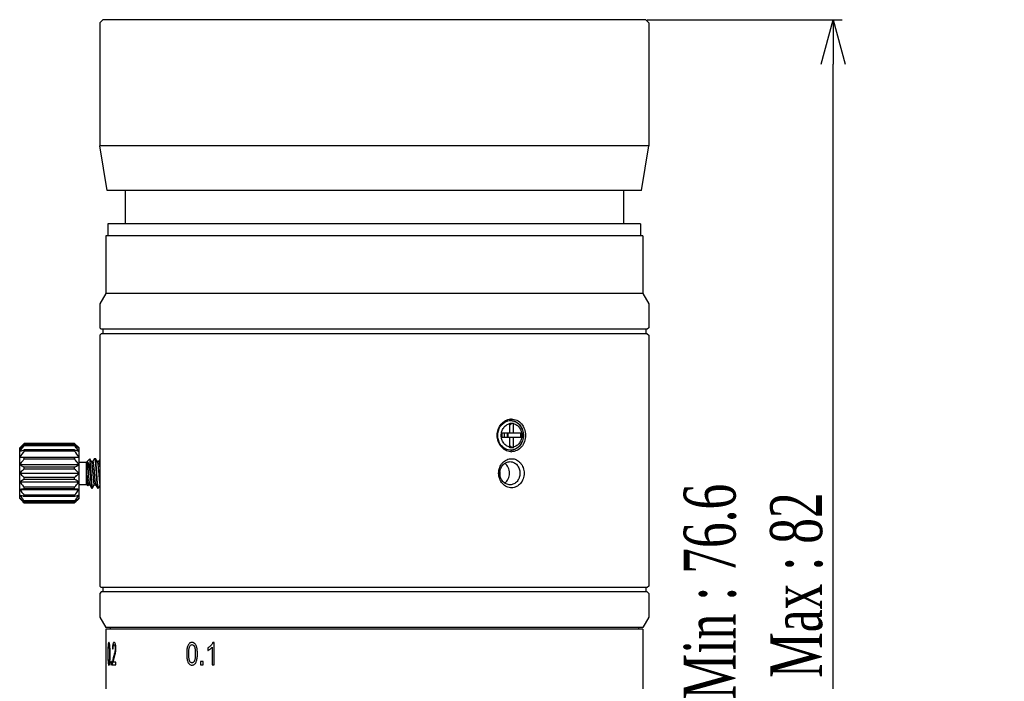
# Model space of a CAD drawing. Header units: millimetres. Extents: x 536 to 656, y -64 to 28.
# Tile 5 of 6: x 536 to 603, y -16 to 28. Entities that reach past the tile are written whole.
import ezdxf

# ---------------------------------------------------------------- set-up
doc = ezdxf.new("R2010")
doc.units = ezdxf.units.MM
doc.layers.get('0').update_dxf_attribs({"color": 50})
doc.layers.add('标注', color=7, linetype='Continuous', lineweight=9)
doc.styles.get("Standard").update_dxf_attribs({"font": 'times.ttf', "width": 0.7})
doc.dimstyles.new('ISO-25', dxfattribs={"dimtxt": 3.5, "dimasz": 3, "dimexe": 0.6, "dimexo": 0.1, "dimtad": 1, "dimdec": 3, "dimdsep": 46, "dimtxsty": 'Standard', "dimblk": 'OPEN30', "dimcen": 2.5, "dimadec": 3, "dimazin": 2, "dimtm": 1e-09, "dimtfac": 1, "dimtdec": 3, "dimtmove": 0, "dimatfit": 3, "dimldrblk": 'OPEN30', "dimfxl": 1, "dimtolj": 1, "dimarcsym": 0})

# ---------------------------------------------------------------- blocks, each defined once
blk = doc.blocks.new('_Open30')
at = {"color": 0, "linetype": 'ByBlock', "lineweight": -2}
for p, q in [((-1, 0.268), (0, 0)), ((0, 0), (-1, -0.268)), ((0, 0), (-1, 0))]:
    blk.add_line(p, q, dxfattribs=at)
blk = doc.blocks.new('*D8')
at = {"layer": 'Defpoints', "color": 0, "ltscale": 0.1, "transparency": 16777216}
for p in [(578.353, 28.446), (590.975, 28.446), (575.453, -49.584)]:
    blk.add_point(p, dxfattribs=at)
at = {"layer": '标注', "color": 0, "lineweight": -2, "ltscale": 0.1, "transparency": 16777216}
for p, q in [((578.453, 28.446), (591.575, 28.446)), ((590.975, -46.584), (590.975, 25.446)), ((575.553, -49.584), (591.575, -49.584))]:
    blk.add_line(p, q, dxfattribs=at)
at = {"layer": '标注', "color": 0, "lineweight": -2, "ltscale": 0.1, "transparency": 16777216, "xscale": 3, "yscale": 3, "zscale": 3}
for p, rotation in [((590.975, 28.446), 90), ((590.975, -49.584), 270)]:
    blk.add_blockref('_Open30', p, dxfattribs=dict(at, rotation=rotation))
at = {"layer": '标注', "color": 0, "ltscale": 0.1, "transparency": 16777216, "insert": (585.604, -10.569), "char_height": 3.5, "attachment_point": 5, "rotation": 90}
blk.add_mtext('\\A1;Min : 76.6\\P Max : 82', dxfattribs=at)

msp = doc.modelspace()

# ---------------------------------------------------------------- linework, layer by layer
at = {"color": 0, "linetype": 'Continuous'}
for p, q in [((541.7528, 28.4457), (541.5528, 28.2457)), ((541.5528, 28.2457), (541.5528, 19.9457)), ((578.3526, 28.4457), (541.753, 28.4457)), ((578.3528, 28.4457), (578.5528, 28.2457)), ((578.3528, 28.4457), (578.5528, 28.2457)), ((578.5528, 28.2457), (578.5528, 19.9457)), ((578.5528, 19.9457), (541.5528, 19.9457)), ((542.0528, 16.9457), (541.5528, 19.9457)), ((578.0528, 16.9457), (578.5528, 19.9457)), ((578.0526, 16.9457), (542.0529, 16.9457)), ((543.2528, 16.9457), (543.2528, 14.6957)), ((576.8528, 16.9457), (576.8528, 14.6957)), ((578.0026, 14.6957), (542.1029, 14.6957)), ((542.1029, 14.6957), (542.1029, 13.8957)), ((578.0026, 14.6957), (578.0026, 13.8957)), ((578.1526, 13.8957), (541.9529, 13.8957)), ((541.9529, 13.8957), (541.9529, 9.9957)), ((578.1526, 13.8957), (578.1526, 9.9957)), ((541.9529, 9.9957), (541.5528, 9.2955)), ((578.1526, 9.9957), (541.9529, 9.9957)), ((578.1526, 9.9957), (578.5528, 9.2955)), ((541.5528, 9.2955), (541.5528, 7.6955)), ((578.5528, 9.2955), (578.5528, 7.6955)), ((541.5528, 7.6955), (541.6528, 7.5955)), ((578.4528, 7.5955), (541.6528, 7.5955)), ((541.7528, 7.5955), (541.7528, 7.2955)), ((578.3528, 7.5955), (578.3528, 7.2955)), ((578.5528, 7.6955), (578.4528, 7.5955)), ((541.6528, 7.2955), (541.5528, 7.1955)), ((541.5528, 7.1955), (541.5528, 1.5457)), ((541.5528, 7.1955), (541.5528, 1.5457)), ((578.4528, 7.2955), (541.6528, 7.2955)), ((578.4528, 7.2955), (578.5528, 7.1955)), ((578.5528, 7.1955), (578.5528, -9.7043)), ((541.5528, 1.5457), (541.5528, -9.7043)), ((569.1837, 1.2747), (569.3017, 1.2747)), ((569.1857, 0.5959), (569.1857, 1.2342)), ((569.3017, 1.2747), (569.4229, 1.2747)), ((569.425, 0.5959), (569.425, 1.2331)), ((569.9349, 0.5959), (568.6706, 0.5959)), ((568.6706, 0.3135), (568.6706, 0.5959)), ((569.9349, 0.3135), (568.6706, 0.3135)), ((568.8271, 0.3135), (568.8271, 0.5959)), ((569.067, 0.3135), (569.067, 0.5959)), ((569.1857, -0.3428), (569.1857, 0.3135)), ((569.425, -0.3418), (569.425, 0.3135)), ((569.9349, 0.3135), (569.9349, 0.5959)), ((536.1528, -0.4043), (536.4528, -0.1043)), ((536.1528, -3.8043), (536.1528, -0.4043)), ((536.4528, -0.1055), (536.4528, -0.1043)), ((536.4528, -0.1043), (539.8528, -0.1043)), ((539.8528, -0.1055), (536.4528, -0.1055)), ((536.4528, -0.2492), (536.4528, -0.2028)), ((539.8528, -0.2028), (536.4528, -0.2028)), ((539.8528, -0.2492), (536.4528, -0.2492)), ((536.4528, -0.6168), (536.4528, -0.5295)), ((539.8528, -0.5295), (536.4528, -0.5295)), ((539.8528, -0.6168), (536.4528, -0.6168)), ((539.8528, -0.1055), (539.8528, -0.1043)), ((540.1528, -0.4043), (539.8528, -0.1043)), ((539.8528, -0.2492), (539.8528, -0.2028)), ((539.8528, -0.6168), (539.8528, -0.5295)), ((540.1528, -3.8043), (540.1528, -0.4043)), ((569.3017, -0.3834), (569.1837, -0.3834)), ((569.4229, -0.3834), (569.3017, -0.3834)), ((536.1528, -1.0116), (540.1528, -1.0116)), ((536.4528, -1.1637), (536.4528, -1.0461)), ((539.8528, -1.0461), (536.4528, -1.0461)), ((539.8528, -1.1637), (536.4528, -1.1637)), ((539.8528, -1.1637), (539.8528, -1.0461)), ((540.6528, -1.3543), (540.8711, -1.136)), ((540.9867, -1.3285), (540.8756, -1.1377)), ((541.0778, -1.3208), (540.9822, -1.3208)), ((541.1958, -1.1104), (541.0733, -1.3208)), ((541.1958, -1.1104), (541.2028, -1.1043)), ((541.2028, -1.1043), (541.2528, -1.1043)), ((541.2598, -1.1104), (541.2528, -1.1043)), ((541.3867, -1.3285), (541.2598, -1.1104)), ((541.4778, -1.3208), (541.3822, -1.3208)), ((541.5528, -1.1843), (541.4733, -1.3208)), ((536.1528, -1.5229), (540.1528, -1.5229)), ((536.4528, -1.8241), (536.4528, -1.6904)), ((539.8528, -1.6904), (536.4528, -1.6904)), ((539.8528, -1.8241), (536.4528, -1.8241)), ((539.8528, -1.8241), (539.8528, -1.6904)), ((540.1528, -1.3543), (540.6528, -1.3543)), ((540.6528, -2.8543), (540.6528, -1.3543)), ((540.6863, -2.2087), (540.6863, -1.3278)), ((540.9028, -2.1045), (540.9028, -1.3972)), ((536.1528, -2.1043), (540.1528, -2.1043)), ((536.4528, -2.5183), (536.4528, -2.3846)), ((539.8528, -2.3846), (536.4528, -2.3846)), ((539.8528, -2.5183), (536.4528, -2.5183)), ((539.8528, -2.5183), (539.8528, -2.3846)), ((536.1528, -2.6858), (540.1528, -2.6858)), ((536.1528, -3.1971), (540.1528, -3.1971)), ((536.4528, -3.1625), (536.4528, -3.045)), ((539.8528, -3.045), (536.4528, -3.045)), ((539.8528, -3.1625), (536.4528, -3.1625)), ((539.8528, -3.1625), (539.8528, -3.045)), ((540.1528, -2.8543), (540.6528, -2.8543)), ((540.6528, -2.8543), (540.7443, -2.9458)), ((540.7495, -2.944), (540.7822, -2.8878)), ((540.7778, -2.8878), (540.8733, -2.8878)), ((540.8689, -2.8802), (540.9958, -3.0983)), ((540.9958, -3.0983), (541.0028, -3.1043)), ((541.0028, -3.1043), (541.0528, -3.1043)), ((541.0598, -3.0983), (541.1822, -2.8878)), ((541.1778, -2.8878), (541.2733, -2.8878)), ((541.2689, -2.8802), (541.3958, -3.0983)), ((541.3958, -3.0983), (541.4028, -3.1043)), ((541.4028, -3.1043), (541.4528, -3.1043)), ((541.4598, -3.0983), (541.4528, -3.1043)), ((541.4598, -3.0983), (541.5528, -2.9384)), ((541.5528, -3.0843), (541.5528, -9.7043)), ((536.1528, -3.8043), (536.4528, -4.1043)), ((536.4528, -3.6792), (536.4528, -3.5919)), ((539.8528, -3.5919), (536.4528, -3.5919)), ((539.8528, -3.6792), (536.4528, -3.6792)), ((536.4528, -4.0058), (536.4528, -3.9594)), ((539.8528, -3.9594), (536.4528, -3.9594)), ((539.8528, -3.6792), (539.8528, -3.5919)), ((540.1528, -3.8043), (539.8528, -4.1043)), ((539.8528, -4.0058), (539.8528, -3.9594)), ((539.8528, -4.0058), (536.4528, -4.0058)), ((536.4528, -4.1043), (536.4528, -4.1032)), ((539.8528, -4.1032), (536.4528, -4.1032)), ((536.4528, -4.1043), (539.8528, -4.1043)), ((539.8528, -4.1043), (539.8528, -4.1032)), ((541.5528, -9.7043), (541.6528, -9.8043)), ((578.4528, -9.8043), (541.6528, -9.8043)), ((541.7528, -9.8043), (541.7528, -10.1043)), ((578.3528, -9.8043), (578.3528, -10.1043)), ((578.5528, -9.7043), (578.4528, -9.8043)), ((541.6528, -10.1043), (541.5528, -10.2043)), ((541.5528, -10.2043), (541.5528, -10.4043)), ((541.5528, -10.2043), (541.5528, -10.4043)), ((541.5571, -10.6043), (541.5571, -11.4043)), ((578.4528, -10.1043), (541.6528, -10.1043)), ((578.4528, -10.1043), (578.5528, -10.2043)), ((578.5528, -10.2043), (578.5528, -11.8043)), ((541.5528, -11.6043), (541.5528, -11.8043)), ((541.5528, -11.6043), (541.5528, -11.8043)), ((541.5528, -11.8043), (541.9528, -12.5043)), ((578.5528, -11.8043), (578.1528, -12.5043)), ((578.1528, -12.5043), (541.9528, -12.5043)), ((541.9529, -12.6043), (541.9529, -23.5043)), ((578.1526, -12.6043), (541.9529, -12.6043)), ((542.2528, -12.5043), (542.2528, -12.6043)), ((577.8528, -12.5043), (577.8528, -12.6043)), ((578.1526, -12.6043), (578.1526, -23.5043)), ((548.8295, -13.8747), (548.8295, -14.0528)), ((549.1208, -13.8307), (549.1208, -15.0043)), ((549.2681, -13.4982), (549.173, -13.4982)), ((549.2681, -15.0043), (549.2681, -13.4982)), ((542.301, -14.7946), (542.301, -15.0043)), ((542.3431, -14.7946), (542.301, -14.7946)), ((542.301, -15.0043), (542.3431, -15.0043)), ((542.3431, -15.0043), (542.3431, -14.7946)), ((542.3954, -15.0043), (542.6397, -15.0043)), ((542.6397, -14.8273), (542.4534, -14.8273)), ((542.6397, -15.0043), (542.6397, -14.8273)), ((548.3497, -14.7946), (548.3497, -15.0043)), ((548.5105, -14.7946), (548.3497, -14.7946)), ((548.3497, -15.0043), (548.5105, -15.0043)), ((548.5105, -15.0043), (548.5105, -14.7946)), ((549.1208, -15.0043), (549.2681, -15.0043))]:
    msp.add_line(p, q, dxfattribs=at)
for centre, radius, start, end in [((569.3036, 0.7071), 0.8386, 90.053539, 94.38793), ((569.2527, 0.7009), 0.7448, 85.098024, 89.995967), ((569.2525, 0.6977), 0.7479, 82.74359, 85.099237), ((568.7788, 1.2342), 0.4069, 359.992252, 5.70751), ((569.0209, 1.2334), 0.4042, 359.965707, 5.870204), ((570.6578, 0.4456), 1.6473, 174.750568, 184.616013), ((539.0281, -3.9749), 4.5643, 128.84699, 129.047037), ((537.2774, -3.975), 4.5644, 50.952963, 51.153041), ((568.7821, -0.3431), 0.4036, 354.268579, 0.031658), ((569.3024, 0.1793), 0.8336, 265.666418, 270.028418), ((569.2527, 0.1913), 0.7457, 270.003757, 274.930981), ((569.2525, 0.194), 0.7483, 274.929961, 277.197449), ((569.0173, -0.3418), 0.4077, 354.155679, 0.008411), ((538.6389, 19.2587), 20.4222, 263.007772, 263.855009), ((569.5125, -2.1046), 1.081, 179.490662, 179.987185), ((569.5059, -2.1053), 1.0743, 179.948063, 180.439765), ((567.2141, -2.1042), 1.3212, 355.799943, 359.995971), ((567.2143, -2.1044), 1.3211, 0.004035, 4.160139), ((537.6667, -23.4674), 20.4222, 83.007772, 83.855009), ((539.0281, -0.2337), 4.5644, 230.952963, 231.153003), ((537.2774, -0.2337), 4.5643, 308.84699, 309.047037), ((543.5832, -11.3839), 2.8082, 245.151174, 246.112529), ((543.7835, -14.9894), 1.3882, 175.318655, 180.615775), ((544.2927, -15.0335), 1.8992, 169.179049, 175.247592)]:
    msp.add_arc(centre, radius, start, end, dxfattribs=at)
for points, knots in [([(569.2394, -0.652), (569.1185, -0.6428), (568.8725, -0.5681), (568.573, -0.3175), (568.3745, 0.0364), (568.3051, 0.4457), (568.3745, 0.8549), (568.573, 1.2088), (568.8725, 1.4596), (569.1185, 1.5339), (569.2394, 1.5432)], [0, 0, 0, 0, 0.116894, 0.2394742, 0.3679557, 0.5000007, 0.6320485, 0.760527, 0.8831047, 1, 1, 1, 1]), ([(568.984, -0.5056), (568.8953, -0.4727), (568.7249, -0.3727), (568.4588, -0.0704), (568.3106, 0.4458), (568.4589, 0.962), (568.7251, 1.2642), (568.8956, 1.3642), (568.9843, 1.397)], [0, 0, 0, 0, 0.1189689, 0.2431505, 0.4999977, 0.756844, 0.881015, 1, 1, 1, 1]), ([(568.9843, 1.397), (569.006, 1.405), (569.0928, 1.433), (569.1847, 1.4457), (569.2528, 1.4457)], [0, 0, 0, 0, 0.2532939, 1, 1, 1, 1]), ([(569.2526, 1.4441), (569.2812, 1.4423), (569.3383, 1.4357), (569.4226, 1.4166), (569.5047, 1.3886), (569.6104, 1.3397), (569.7335, 1.2578), (569.839, 1.1528), (569.9113, 1.0572), (569.9757, 0.9537), (570.0645, 0.7564), (570.1164, 0.4457), (570.0645, 0.1349), (569.9757, -0.0624), (569.9113, -0.1658), (569.839, -0.2614), (569.7335, -0.3665), (569.6104, -0.4484), (569.5047, -0.4972), (569.4226, -0.5252), (569.3383, -0.5443), (569.2812, -0.551), (569.2526, -0.5528)], [0, 0, 0, 0, 0.0299597, 0.059986, 0.0901225, 0.1204106, 0.1814943, 0.2435219, 0.2749529, 0.3066355, 0.3706285, 0.5000036, 0.6293778, 0.6933697, 0.7250517, 0.756482, 0.8185083, 0.8795907, 0.9098783, 0.9400144, 0.9700404, 1, 1, 1, 1]), ([(569.3028, 1.5457), (569.427, 1.5457), (569.6836, 1.4861), (569.9965, 1.2352), (570.1981, 0.8697), (570.2674, 0.4457), (570.1982, 0.0216), (569.9964, -0.3438), (569.6836, -0.5948), (569.427, -0.6542), (569.3028, -0.6543)], [0, 0, 0, 0, 0.1166611, 0.2376614, 0.3660741, 0.5, 0.633929, 0.7623401, 0.8833333, 1, 1, 1, 1]), ([(569.3469, 1.4397), (569.4515, 1.4264), (569.6614, 1.3517), (569.909, 1.1198), (570.0667, 0.804), (570.1206, 0.4452), (570.0664, 0.0866), (569.9085, -0.2291), (569.6607, -0.4608), (569.4508, -0.5352), (569.3463, -0.5484)], [0, 0, 0, 0, 0.116613, 0.2381299, 0.3666437, 0.5000313, 0.6334138, 0.7619104, 0.8834214, 1, 1, 1, 1]), ([(569.1857, -0.3428), (569.1457, -0.3349), (569.0663, -0.3107), (568.9555, -0.2513), (568.8556, -0.1707), (568.7694, -0.0714), (568.6997, 0.0436), (568.631, 0.2138), (568.5958, 0.4457), (568.631, 0.6776), (568.6997, 0.8477), (568.7694, 0.9627), (568.8556, 1.062), (568.9555, 1.1427), (569.0663, 1.202), (569.1457, 1.2262), (569.1857, 1.2342)], [0, 0, 0, 0, 0.0581005, 0.1172394, 0.1777639, 0.2398275, 0.3033968, 0.3682627, 0.5, 0.6317373, 0.6966032, 0.7601725, 0.8222361, 0.8827606, 0.9418995, 1, 1, 1, 1]), ([(569.185, 1.1216), (569.2013, 1.1448), (569.2354, 1.1865), (569.2944, 1.2359), (569.3573, 1.267), (569.4016, 1.2745), (569.4229, 1.2747)], [0, 0, 0, 0, 0.2898161, 0.5483737, 0.7815655, 1, 1, 1, 1]), ([(569.425, 1.2331), (569.4648, 1.2249), (569.5436, 1.2001), (569.6534, 1.1403), (569.7525, 1.0595), (569.8378, 0.9603), (569.9068, 0.8457), (569.9748, 0.6763), (570.0095, 0.4457), (569.9748, 0.215), (569.9068, 0.0456), (569.8378, -0.069), (569.7525, -0.1682), (569.6534, -0.249), (569.5436, -0.3088), (569.4648, -0.3335), (569.425, -0.3418)], [0, 0, 0, 0, 0.0581094, 0.1172671, 0.1778104, 0.2398854, 0.3034546, 0.3683082, 0.5, 0.6316918, 0.6965454, 0.7601146, 0.8221896, 0.8827329, 0.9418906, 1, 1, 1, 1]), ([(536.4528, -0.1055), (536.4269, -0.132), (536.3246, -0.238), (536.2249, -0.3466), (536.1528, -0.4302)], [0, 0, 0, 0, 0.2510558, 1, 1, 1, 1]), ([(536.4528, -0.2492), (536.4269, -0.2805), (536.3242, -0.406), (536.2246, -0.534), (536.1528, -0.6321)], [0, 0, 0, 0, 0.2501902, 1, 1, 1, 1]), ([(536.1528, -0.6321), (536.177, -0.6232), (536.2765, -0.5876), (536.3767, -0.5541), (536.4528, -0.5295)], [0, 0, 0, 0, 0.2436379, 1, 1, 1, 1]), ([(536.1652, -0.4201), (536.1883, -0.4015), (536.2826, -0.3271), (536.3793, -0.2556), (536.4528, -0.2028)], [0, 0, 0, 0, 0.2469663, 1, 1, 1, 1]), ([(540.1528, -0.4302), (540.1288, -0.4024), (540.0313, -0.2919), (539.9301, -0.1847), (539.8528, -0.1055)], [0, 0, 0, 0, 0.2488631, 1, 1, 1, 1]), ([(539.8528, -0.2028), (539.8774, -0.2205), (539.9747, -0.2911), (540.0704, -0.3638), (540.1404, -0.4201)], [0, 0, 0, 0, 0.2527724, 1, 1, 1, 1]), ([(540.1528, -0.6321), (540.1288, -0.5994), (540.0317, -0.4695), (539.9303, -0.343), (539.8528, -0.2492)], [0, 0, 0, 0, 0.2498181, 1, 1, 1, 1]), ([(539.8528, -0.5295), (539.8785, -0.5378), (539.9789, -0.5707), (540.0789, -0.6051), (540.1528, -0.6321)], [0, 0, 0, 0, 0.2557184, 1, 1, 1, 1]), ([(569.2528, -0.5543), (569.2301, -0.5543), (569.1389, -0.5502), (569.0484, -0.5294), (568.984, -0.5056)], [0, 0, 0, 0, 0.2479239, 1, 1, 1, 1]), ([(569.4229, -0.3834), (569.4016, -0.3831), (569.3573, -0.3756), (569.2944, -0.3446), (569.2354, -0.2952), (569.2013, -0.2534), (569.185, -0.2303)], [0, 0, 0, 0, 0.2184345, 0.4516263, 0.7101839, 1, 1, 1, 1]), ([(536.4528, -1.1637), (536.4269, -1.193), (536.3244, -1.3106), (536.2247, -1.4307), (536.1528, -1.5229)], [0, 0, 0, 0, 0.2505195, 1, 1, 1, 1]), ([(539.8528, -1.0461), (539.8785, -1.0433), (539.9785, -1.0323), (540.0785, -1.0208), (540.1528, -1.0116)], [0, 0, 0, 0, 0.2566938, 1, 1, 1, 1]), ([(540.1528, -1.5229), (540.1288, -1.4922), (540.0316, -1.3702), (539.9302, -1.2515), (539.8528, -1.1637)], [0, 0, 0, 0, 0.2494554, 1, 1, 1, 1]), ([(540.6863, -1.3278), (540.6911, -1.3264), (540.7025, -1.3261), (540.7183, -1.3358), (540.7327, -1.3529), (540.7468, -1.3772), (540.7607, -1.4087), (540.7744, -1.4472), (540.788, -1.4922), (540.8067, -1.5636), (540.829, -1.6656), (540.8543, -1.8006), (540.879, -1.9488), (540.8948, -2.0516), (540.9028, -2.1045)], [0, 0, 0, 0, 0.0182602, 0.0386394, 0.064886, 0.0985553, 0.1400822, 0.1893888, 0.2461656, 0.3099561, 0.4563749, 0.6237674, 0.8068088, 1, 1, 1, 1]), ([(540.8756, -1.1377), (540.8753, -1.1371), (540.8747, -1.1362), (540.8735, -1.1352), (540.8721, -1.1352), (540.8714, -1.1357), (540.8711, -1.136)], [0, 0, 0, 0, 0.3324115, 0.5707198, 0.7660747, 1, 1, 1, 1]), ([(540.9028, -1.3972), (540.9007, -1.3633), (540.8977, -1.3151), (540.8929, -1.2549), (540.8896, -1.2187), (540.8863, -1.1889), (540.8831, -1.1657), (540.8798, -1.1493), (540.8773, -1.1406), (540.8756, -1.1377)], [0, 0, 0, 0, 0.3905211, 0.5532624, 0.6926187, 0.8076111, 0.897457, 0.9615755, 1, 1, 1, 1]), ([(541.0778, -1.3208), (541.0801, -1.3208), (541.0837, -1.3237), (541.0871, -1.3289), (541.0915, -1.338), (541.0965, -1.3536), (541.1023, -1.3773), (541.1081, -1.4074), (541.1166, -1.4593), (541.1267, -1.5379), (541.1383, -1.6463), (541.1499, -1.7709), (541.1617, -1.9071), (541.1734, -2.0502), (541.1851, -2.1953), (541.1969, -2.3371), (541.2086, -2.4708), (541.2202, -2.5916), (541.2318, -2.6954), (541.2419, -2.7694), (541.2504, -2.8174), (541.2562, -2.8442), (541.2619, -2.8646), (541.2664, -2.8759), (541.2689, -2.8802)], [0, 0, 0, 0, 0.0043701, 0.0076893, 0.0119425, 0.0234084, 0.0389003, 0.0583562, 0.0816479, 0.1389609, 0.2089335, 0.2891632, 0.3768691, 0.4689994, 0.5623434, 0.6536467, 0.7397284, 0.8175955, 0.8845533, 0.9383132, 0.9596724, 0.9771189, 0.9905618, 1, 1, 1, 1]), ([(541.2028, -1.1043), (541.2054, -1.1043), (541.2093, -1.1089), (541.2125, -1.1157), (541.2156, -1.1243), (541.2187, -1.135), (541.2231, -1.1539), (541.2285, -1.1833), (541.2346, -1.2252), (541.2434, -1.2974), (541.2539, -1.4062), (541.2661, -1.5558), (541.2783, -1.7265), (541.2905, -1.9117), (541.2986, -2.0393), (541.3028, -2.1043)], [0, 0, 0, 0, 0.0078171, 0.0145303, 0.0234047, 0.0345008, 0.0478377, 0.0811826, 0.1232202, 0.1736011, 0.2974646, 0.448145, 0.6199334, 0.8062585, 1, 1, 1, 1]), ([(541.3528, -2.1043), (541.3489, -2.0438), (541.3413, -1.9247), (541.3299, -1.7511), (541.3185, -1.5892), (541.3072, -1.4444), (541.2973, -1.3368), (541.2892, -1.2628), (541.2835, -1.2175), (541.2778, -1.1795), (541.2722, -1.1493), (541.2666, -1.1269), (541.2623, -1.1148), (541.2598, -1.1104)], [0, 0, 0, 0, 0.1820295, 0.3580396, 0.5221893, 0.669053, 0.793801, 0.8465758, 0.892372, 0.9308237, 0.9616631, 0.9847102, 1, 1, 1, 1]), ([(541.4778, -1.3208), (541.4801, -1.3208), (541.4837, -1.3237), (541.487, -1.3289), (541.4915, -1.338), (541.4965, -1.3536), (541.5023, -1.3773), (541.5081, -1.4074), (541.5166, -1.4593), (541.5267, -1.5379), (541.5383, -1.6463), (541.5468, -1.7375), (541.5517, -1.792), (541.5528, -1.8045)], [0, 0, 0, 0, 0.00437051, 0.0076902, 0.01194244, 0.02340823, 0.03890065, 0.05835558, 0.08164847, 0.13896156, 0.20893405, 0.28916352, 0.31307469, 0.31307469, 0.31307469, 0.31307469]), ([(568.4316, -2.095), (568.4327, -1.9678), (568.4795, -1.7153), (568.6739, -1.3936), (568.9633, -1.1759), (569.3057, -1.0984), (569.6456, -1.1786), (569.9255, -1.4016), (570.1061, -1.7263), (570.1476, -1.9773), (570.1475, -2.1043)], [0, 0, 0, 0, 0.133309, 0.2625381, 0.385388, 0.502694, 0.618762, 0.7391831, 0.8669013, 1, 1, 1, 1]), ([(568.5141, -2.1043), (568.5142, -2.0033), (568.5495, -1.8021), (568.7014, -1.5443), (568.9291, -1.3678), (569.1137, -1.3243), (569.2028, -1.3243)], [0, 0, 0, 0, 0.2647328, 0.5219702, 0.766784, 1, 1, 1, 1]), ([(569.2028, -1.3243), (569.2906, -1.3243), (569.472, -1.3668), (569.6921, -1.5455), (569.8332, -1.8043), (569.8651, -2.0035), (569.8651, -2.1043)], [0, 0, 0, 0, 0.2332903, 0.4751595, 0.7320195, 1, 1, 1, 1]), ([(536.1528, -1.5229), (536.1769, -1.5373), (536.2758, -1.5952), (536.3763, -1.65), (536.4528, -1.6904)], [0, 0, 0, 0, 0.2452442, 1, 1, 1, 1]), ([(536.4528, -1.8241), (536.427, -1.8469), (536.325, -1.9382), (536.2252, -2.0319), (536.1528, -2.1043)], [0, 0, 0, 0, 0.2518471, 1, 1, 1, 1]), ([(539.8528, -1.6904), (539.8785, -1.6768), (539.9795, -1.6228), (540.0795, -1.5667), (540.1528, -1.5229)], [0, 0, 0, 0, 0.2542981, 1, 1, 1, 1]), ([(540.1528, -2.1043), (540.1288, -2.0803), (540.031, -1.9846), (539.9299, -1.8923), (539.8528, -1.8241)], [0, 0, 0, 0, 0.247986, 1, 1, 1, 1]), ([(540.6863, -1.3278), (540.6886, -1.3317), (540.6929, -1.342), (540.6984, -1.3607), (540.704, -1.3853), (540.7121, -1.4292), (540.7217, -1.4973), (540.7328, -1.593), (540.7439, -1.7052), (540.7551, -1.8301), (540.7663, -1.9637), (540.7776, -2.1019), (540.7888, -2.2402), (540.8, -2.3741), (540.8112, -2.4994), (540.8224, -2.612), (540.8334, -2.7084), (540.8431, -2.777), (540.8512, -2.8215), (540.8567, -2.8465), (540.8622, -2.8656), (540.8665, -2.8761), (540.8689, -2.8802)], [0, 0, 0, 0, 0.0087474, 0.0211681, 0.037283, 0.0570114, 0.1067649, 0.168966, 0.2416797, 0.3226127, 0.4091978, 0.4986816, 0.5882154, 0.6749488, 0.7561231, 0.8291629, 0.8917637, 0.9419781, 0.9619567, 0.978322, 0.9909994, 1, 1, 1, 1]), ([(540.9028, -1.3972), (540.9098, -1.4757), (540.9229, -1.6464), (540.9408, -1.9148), (540.9558, -2.153), (540.9682, -2.3456), (540.9775, -2.4843), (540.9867, -2.6148), (540.996, -2.7342), (541.0052, -2.84), (541.0143, -2.9299), (541.0223, -2.9939), (541.0289, -3.0357), (541.0335, -3.0597), (541.038, -3.0785), (541.042, -3.0908), (541.0455, -3.098), (541.0481, -3.102), (541.051, -3.1043), (541.0528, -3.1043)], [0, 0, 0, 0, 0.1376318, 0.2988191, 0.4697687, 0.5543195, 0.6358156, 0.7125022, 0.7827289, 0.844989, 0.897956, 0.9405175, 0.9576174, 0.9718218, 0.983076, 0.9913808, 0.9944541, 0.9968491, 1, 1, 1, 1]), ([(540.9867, -1.3285), (540.9892, -1.3328), (540.9936, -1.344), (540.9994, -1.3644), (541.0052, -1.3913), (541.0136, -1.4392), (541.0237, -1.5133), (541.0353, -1.617), (541.047, -1.7379), (541.0587, -1.8715), (541.0704, -2.0134), (541.0821, -2.1584), (541.0939, -2.3016), (541.1056, -2.4378), (541.1172, -2.5623), (541.1289, -2.6708), (541.139, -2.7493), (541.1474, -2.8013), (541.1532, -2.8313), (541.159, -2.8551), (541.1641, -2.8707), (541.1685, -2.8797), (541.1718, -2.8849), (541.1755, -2.8878), (541.1778, -2.8878)], [0, 0, 0, 0, 0.0094389, 0.0228806, 0.0403289, 0.061686, 0.1154458, 0.1824038, 0.2602713, 0.3463535, 0.437657, 0.5310009, 0.6231308, 0.7108363, 0.7910657, 0.8610382, 0.9183515, 0.9416442, 0.9610995, 0.9765912, 0.9880579, 0.9923095, 0.9956288, 1, 1, 1, 1]), ([(541.3867, -1.3285), (541.3892, -1.3328), (541.3936, -1.344), (541.3994, -1.3644), (541.4052, -1.3913), (541.4136, -1.4392), (541.4237, -1.5133), (541.4353, -1.617), (541.447, -1.7379), (541.4587, -1.8715), (541.4704, -2.0134), (541.4821, -2.1584), (541.4939, -2.3016), (541.5056, -2.4378), (541.5172, -2.5623), (541.5289, -2.6708), (541.539, -2.7493), (541.5471, -2.7996), (541.551, -2.8199), (541.5528, -2.8282)], [0, 0, 0, 0, 0.00943807, 0.0228808, 0.04032798, 0.06168629, 0.11544603, 0.18240392, 0.26027117, 0.34635317, 0.43765674, 0.53100075, 0.6231309, 0.71083653, 0.791066, 0.86103848, 0.91835154, 0.94164442, 0.95779101, 0.95779101, 0.95779101, 0.95779101]), ([(569.1693, -2.1043), (569.1693, -1.9734), (569.1158, -1.7159), (568.9496, -1.5073), (568.8492, -1.4364)], [0, 0, 0, 0, 0.5158213, 1, 1, 1, 1]), ([(536.1528, -2.1043), (536.1768, -2.1283), (536.2746, -2.2241), (536.3757, -2.3164), (536.4528, -2.3846)], [0, 0, 0, 0, 0.247986, 1, 1, 1, 1]), ([(536.4528, -2.5183), (536.427, -2.5319), (536.326, -2.5859), (536.2261, -2.642), (536.1528, -2.6858)], [0, 0, 0, 0, 0.2542981, 1, 1, 1, 1]), ([(539.8528, -2.3846), (539.8786, -2.3618), (539.9806, -2.2705), (540.0804, -2.1767), (540.1528, -2.1043)], [0, 0, 0, 0, 0.2518471, 1, 1, 1, 1]), ([(540.1528, -2.6858), (540.1287, -2.6714), (540.0298, -2.6135), (539.9292, -2.5587), (539.8528, -2.5183)], [0, 0, 0, 0, 0.2452442, 1, 1, 1, 1]), ([(540.7443, -2.9458), (540.7436, -2.9451), (540.7422, -2.9429), (540.7396, -2.9364), (540.7367, -2.9242), (540.7332, -2.905), (540.7298, -2.8797), (540.7263, -2.8484), (540.7228, -2.8115), (540.7192, -2.7691), (540.7142, -2.7026), (540.708, -2.6087), (540.7009, -2.4851), (540.6936, -2.35), (540.6887, -2.2566), (540.6863, -2.2087)], [0, 0, 0, 0, 0.0041677, 0.0102205, 0.0283915, 0.0547927, 0.089363, 0.1319068, 0.1821481, 0.2397369, 0.3042499, 0.4520677, 0.6210247, 0.8057123, 1, 1, 1, 1]), ([(540.6863, -2.2087), (540.69, -2.2544), (540.6974, -2.3432), (540.7086, -2.4711), (540.7198, -2.5873), (540.7309, -2.6879), (540.7406, -2.7605), (540.7487, -2.8083), (540.7543, -2.836), (540.7598, -2.8578), (540.7647, -2.8721), (540.7689, -2.8804), (540.7721, -2.8852), (540.7756, -2.8878), (540.7778, -2.8878)], [0, 0, 0, 0, 0.1993546, 0.3875204, 0.5584324, 0.7067116, 0.8276831, 0.8767468, 0.9176973, 0.950304, 0.9744766, 0.9834699, 0.9905297, 1, 1, 1, 1]), ([(540.9028, -2.1045), (540.9066, -2.165), (540.9142, -2.284), (540.9256, -2.4577), (540.937, -2.6195), (540.9484, -2.7643), (540.9582, -2.8719), (540.9663, -2.9459), (540.972, -2.9912), (540.9777, -3.0291), (540.9833, -3.0594), (540.9889, -3.0818), (540.9932, -3.0939), (540.9958, -3.0983)], [0, 0, 0, 0, 0.1820309, 0.3580337, 0.5221839, 0.6690517, 0.7937998, 0.846574, 0.8923699, 0.9308217, 0.9616619, 0.9847096, 1, 1, 1, 1]), ([(541.3028, -2.1043), (541.3066, -2.1649), (541.3142, -2.2839), (541.3256, -2.4576), (541.337, -2.6195), (541.3484, -2.7642), (541.3582, -2.8719), (541.3663, -2.9459), (541.372, -2.9912), (541.3777, -3.0291), (541.3833, -3.0594), (541.3889, -3.0817), (541.3932, -3.0939), (541.3958, -3.0983)], [0, 0, 0, 0, 0.1820263, 0.3580269, 0.5221771, 0.6690466, 0.793797, 0.8465723, 0.8923692, 0.9308216, 0.9616622, 0.9847099, 1, 1, 1, 1]), ([(541.4528, -3.1043), (541.4501, -3.1043), (541.4463, -3.0998), (541.443, -3.093), (541.4399, -3.0844), (541.4369, -3.0737), (541.4324, -3.0547), (541.4271, -3.0254), (541.421, -2.9835), (541.4122, -2.9113), (541.4016, -2.8025), (541.3895, -2.6528), (541.3773, -2.4821), (541.365, -2.2969), (541.3569, -2.1694), (541.3528, -2.1043)], [0, 0, 0, 0, 0.007818, 0.0145319, 0.0234071, 0.0345042, 0.0478417, 0.0811888, 0.1232277, 0.1736102, 0.2974759, 0.4481616, 0.6199502, 0.8062641, 1, 1, 1, 1]), ([(570.1475, -2.1043), (570.1474, -2.2314), (570.1062, -2.4824), (569.9253, -2.8071), (569.6456, -3.0301), (569.3056, -3.1102), (568.9632, -3.0327), (568.6738, -2.815), (568.4796, -2.4932), (568.4325, -2.2407), (568.4315, -2.1136)], [0, 0, 0, 0, 0.1331191, 0.2608273, 0.3812441, 0.4973119, 0.6146179, 0.7374733, 0.8667119, 1, 1, 1, 1]), ([(569.2028, -2.8843), (569.1137, -2.8843), (568.9291, -2.8408), (568.7013, -2.6644), (568.5495, -2.4066), (568.5141, -2.2054), (568.5141, -2.1043)], [0, 0, 0, 0, 0.2332176, 0.4780503, 0.7352797, 1, 1, 1, 1]), ([(568.8488, -2.7725), (568.9494, -2.7017), (569.1157, -2.493), (569.1693, -2.2354), (569.1693, -2.1043)], [0, 0, 0, 0, 0.4841634, 1, 1, 1, 1]), ([(569.8651, -2.1043), (569.8652, -2.2052), (569.8332, -2.4044), (569.6921, -2.6632), (569.4719, -2.8419), (569.2906, -2.8843), (569.2028, -2.8843)], [0, 0, 0, 0, 0.267996, 0.5248453, 0.7667184, 1, 1, 1, 1]), ([(536.1528, -2.6858), (536.1767, -2.7165), (536.2739, -2.8385), (536.3753, -2.9572), (536.4528, -3.045)], [0, 0, 0, 0, 0.2494554, 1, 1, 1, 1]), ([(536.4528, -3.1625), (536.4271, -3.1653), (536.327, -3.1764), (536.227, -3.1879), (536.1528, -3.1971)], [0, 0, 0, 0, 0.2566938, 1, 1, 1, 1]), ([(539.8528, -3.045), (539.8786, -3.0157), (539.9812, -2.8981), (540.0808, -2.778), (540.1528, -2.6858)], [0, 0, 0, 0, 0.2505195, 1, 1, 1, 1]), ([(540.7495, -2.944), (540.7491, -2.9446), (540.7484, -2.9457), (540.7471, -2.9468), (540.7454, -2.9468), (540.7446, -2.9462), (540.7443, -2.9458)], [0, 0, 0, 0, 0.3318772, 0.5698601, 0.76535, 1, 1, 1, 1]), ([(541.0528, -3.1043), (541.0534, -3.1043), (541.0565, -3.1035), (541.0585, -3.1005), (541.0598, -3.0983)], [0, 0, 0, 0, 0.1883131, 1, 1, 1, 1]), ([(536.4528, -3.6792), (536.4271, -3.6708), (536.3266, -3.6379), (536.2266, -3.6036), (536.1528, -3.5766)], [0, 0, 0, 0, 0.2557184, 1, 1, 1, 1]), ([(536.1528, -3.5766), (536.1767, -3.6093), (536.2738, -3.7391), (536.3752, -3.8657), (536.4528, -3.9594)], [0, 0, 0, 0, 0.2498181, 1, 1, 1, 1]), ([(536.1528, -3.7785), (536.1767, -3.8063), (536.2742, -3.9168), (536.3755, -4.024), (536.4528, -4.1032)], [0, 0, 0, 0, 0.2488631, 1, 1, 1, 1]), ([(536.4528, -4.0058), (536.4281, -3.9881), (536.3308, -3.9176), (536.2351, -3.8448), (536.1652, -3.7885)], [0, 0, 0, 0, 0.2527724, 1, 1, 1, 1]), ([(540.1528, -3.5766), (540.1286, -3.5854), (540.0291, -3.6211), (539.9288, -3.6545), (539.8528, -3.6792)], [0, 0, 0, 0, 0.2436379, 1, 1, 1, 1]), ([(539.8528, -3.9594), (539.8786, -3.9282), (539.9813, -3.8027), (540.081, -3.6747), (540.1528, -3.5766)], [0, 0, 0, 0, 0.2501902, 1, 1, 1, 1]), ([(539.8528, -4.1032), (539.8786, -4.0767), (539.9809, -3.9707), (540.0807, -3.8621), (540.1528, -3.7785)], [0, 0, 0, 0, 0.2510558, 1, 1, 1, 1]), ([(540.1404, -3.7885), (540.1173, -3.8071), (540.0229, -3.8816), (539.9263, -3.9531), (539.8528, -4.0058)], [0, 0, 0, 0, 0.2469663, 1, 1, 1, 1]), ([(541.5539, -10.4043), (541.5542, -10.4043), (541.5539, -10.4064), (541.5545, -10.4085), (541.5545, -10.4137), (541.5551, -10.4234), (541.5554, -10.4402), (541.556, -10.4647), (541.5564, -10.4946), (541.5569, -10.5418), (541.5571, -10.5788), (541.5571, -10.6043)], [0, 0, 0, 0, 0.0049572, 0.0194039, 0.0432529, 0.0763407, 0.1687517, 0.2931065, 0.4445558, 0.617385, 1, 1, 1, 1]), ([(541.5571, -11.4043), (541.5571, -11.4299), (541.5569, -11.4669), (541.5564, -11.514), (541.556, -11.544), (541.5554, -11.5684), (541.5551, -11.5853), (541.5545, -11.595), (541.5545, -11.6001), (541.5539, -11.6023), (541.5542, -11.6043), (541.5539, -11.6043)], [0, 0, 0, 0, 0.3826145, 0.5554317, 0.7068789, 0.8312392, 0.9236578, 0.9567484, 0.9805978, 0.9950435, 1, 1, 1, 1])]:
    msp.add_open_spline(points, degree=3, knots=knots, dxfattribs=at)
for points in [[(536.4528, -0.6168), (536.3493, -0.7457), (536.2484, -0.8768), (536.1528, -1.0116)], [(540.1528, -1.0116), (540.0571, -0.8768), (539.9562, -0.7457), (539.8528, -0.6168)], [(536.1528, -3.1971), (536.2484, -3.3319), (536.3493, -3.463), (536.4528, -3.5919)], [(539.8528, -3.5919), (539.9562, -3.463), (540.0571, -3.3319), (540.1528, -3.1971)], [(542.1041, -13.8369), (542.1024, -13.8775), (542.0996, -13.9633), (542.0976, -14.1049), (542.0971, -14.2097), (542.0972, -14.2646)], [(542.1258, -13.5865), (542.1226, -13.6053), (542.1168, -13.649), (542.1094, -13.7329), (542.1057, -13.8003), (542.1041, -13.8369)], [(542.122, -14.2646), (542.122, -14.2205), (542.1224, -14.1365), (542.1236, -14.0222), (542.126, -13.9211), (542.1295, -13.8297), (542.1331, -13.7804), (542.1353, -13.7583)], [(542.1653, -13.4982), (542.1596, -13.4983), (542.1491, -13.5051), (542.1358, -13.5363), (542.1289, -13.5678), (542.1258, -13.5865)], [(542.1353, -13.7583), (542.1378, -13.7335), (542.1433, -13.6924), (542.1528, -13.6589), (542.1607, -13.6508), (542.165, -13.6507)], [(542.165, -13.6507), (542.1699, -13.6515), (542.1789, -13.6617), (542.1897, -13.704), (542.1961, -13.7471), (542.199, -13.7726)], [(542.1989, -13.5475), (542.1956, -13.5367), (542.1888, -13.5187), (542.1774, -13.5019), (542.1694, -13.4982), (542.1653, -13.4982)], [(542.2242, -13.6877), (542.2219, -13.6671), (542.2169, -13.6292), (542.2087, -13.5839), (542.2023, -13.5587), (542.1989, -13.5475)], [(542.199, -13.7726), (542.201, -13.7896), (542.2045, -13.8278), (542.2079, -13.8991), (542.2107, -13.9786), (542.2122, -14.0613), (542.2132, -14.1565), (542.2135, -14.2273), (542.2136, -14.2646)], [(542.2405, -13.9105), (542.2392, -13.8819), (542.2363, -13.8271), (542.2308, -13.7528), (542.2265, -13.7085), (542.2242, -13.6877)], [(542.2466, -14.2646), (542.2466, -14.2203), (542.2462, -14.135), (542.2445, -14.0185), (542.242, -13.9456), (542.2405, -13.9105)], [(542.4361, -13.6095), (542.4295, -13.6344), (542.4184, -13.6916), (542.4076, -13.8006), (542.404, -13.886), (542.4031, -13.932)], [(542.5174, -13.4982), (542.5054, -13.4984), (542.4834, -13.5069), (542.4561, -13.5462), (542.4421, -13.5859), (542.4361, -13.6095)], [(542.446, -13.9515), (542.4461, -13.9195), (542.4475, -13.8606), (542.4542, -13.7855), (542.4609, -13.747), (542.465, -13.7305)], [(542.465, -13.7305), (542.4694, -13.712), (542.4791, -13.6815), (542.4963, -13.6563), (542.5094, -13.6505), (542.5164, -13.6507)], [(542.5164, -13.6507), (542.5234, -13.6507), (542.5364, -13.6563), (542.5538, -13.6821), (542.5635, -13.7098), (542.568, -13.7264)], [(542.6053, -13.6179), (542.5978, -13.5913), (542.5813, -13.5469), (542.5514, -13.507), (542.5292, -13.4982), (542.5174, -13.4982)], [(542.5885, -13.9105), (542.5885, -13.9339), (542.5868, -13.9815), (542.5792, -14.0564), (542.571, -14.107), (542.5661, -14.1326)], [(542.568, -13.7264), (542.5727, -13.7443), (542.5805, -13.7818), (542.5869, -13.8406), (542.5885, -13.8864), (542.5885, -13.9105)], [(542.6392, -13.9146), (542.639, -13.8735), (542.6363, -13.7968), (542.6254, -13.7036), (542.6128, -13.6452), (542.6053, -13.6179)], [(542.6292, -14.0917), (542.6314, -14.0722), (542.6352, -14.0329), (542.6384, -13.9741), (542.6392, -13.9345), (542.6392, -13.9146)], [(547.4502, -13.8369), (547.4408, -13.8775), (547.4254, -13.9633), (547.4139, -14.1049), (547.4112, -14.2097), (547.4114, -14.2646)], [(547.5677, -13.5865), (547.5509, -13.6053), (547.5197, -13.649), (547.4799, -13.7329), (547.4592, -13.8003), (547.4502, -13.8369)], [(547.5475, -14.2646), (547.5477, -14.2205), (547.5496, -14.1365), (547.5558, -14.0222), (547.5685, -13.9211), (547.5869, -13.8297), (547.6058, -13.7804), (547.6167, -13.7583)], [(547.766, -13.4982), (547.7383, -13.4983), (547.6868, -13.5051), (547.6198, -13.5363), (547.5838, -13.5678), (547.5677, -13.5865)], [(547.6167, -13.7583), (547.6296, -13.7335), (547.6577, -13.6924), (547.705, -13.6589), (547.7437, -13.6508), (547.7645, -13.6507)], [(547.7645, -13.6507), (547.7877, -13.6515), (547.8305, -13.6617), (547.8803, -13.704), (547.9097, -13.7471), (547.9229, -13.7726)], [(547.9223, -13.5475), (547.9075, -13.5367), (547.8762, -13.5187), (547.8237, -13.5019), (547.7857, -13.4982), (547.766, -13.4982)], [(548.0341, -13.6877), (548.0241, -13.6671), (548.0026, -13.6292), (547.9662, -13.5839), (547.9376, -13.5587), (547.9223, -13.5475)], [(547.9229, -13.7726), (547.9318, -13.7896), (547.9475, -13.8278), (547.9629, -13.8991), (547.9752, -13.9786), (547.9819, -14.0613), (547.9863, -14.1565), (547.9875, -14.2273), (547.9878, -14.2646)], [(548.1042, -13.9105), (548.0986, -13.8819), (548.0861, -13.8271), (548.0627, -13.7528), (548.0441, -13.7085), (548.0341, -13.6877)], [(548.1295, -14.2646), (548.1296, -14.2203), (548.1279, -14.135), (548.1208, -14.0185), (548.1105, -13.9456), (548.1042, -13.9105)], [(549.0427, -13.6988), (549.023, -13.721), (548.981, -13.7638), (548.9099, -13.8229), (548.8572, -13.8581), (548.8295, -13.8747)], [(548.982, -13.958), (548.9997, -13.9448), (549.0336, -13.9178), (549.0801, -13.876), (549.1077, -13.8461), (549.1208, -13.8307)], [(549.173, -13.4982), (549.1636, -13.5213), (549.1414, -13.5671), (549.0974, -13.6334), (549.062, -13.6771), (549.0427, -13.6988)], [(542.0972, -14.2646), (542.0972, -14.3176), (542.0978, -14.419), (542.0996, -14.5583), (542.1034, -14.6809), (542.1086, -14.7902), (542.1136, -14.8486), (542.1164, -14.8747)], [(542.1339, -14.7567), (542.1322, -14.7396), (542.1293, -14.7014), (542.1265, -14.63), (542.1242, -14.5504), (542.123, -14.4678), (542.1223, -14.3727), (542.122, -14.3019), (542.122, -14.2646)], [(542.2136, -14.2646), (542.2135, -14.3016), (542.2132, -14.3718), (542.2123, -14.4663), (542.2108, -14.5483), (542.208, -14.6282), (542.2046, -14.6997), (542.2011, -14.7383), (542.1991, -14.7557)], [(542.2368, -14.6911), (542.2391, -14.6505), (542.2429, -14.5648), (542.2459, -14.4235), (542.2466, -14.3192), (542.2466, -14.2646)], [(542.4837, -14.4497), (542.4762, -14.4752), (542.4619, -14.5261), (542.4432, -14.6), (542.4323, -14.6511), (542.4272, -14.6769)], [(542.4717, -14.7278), (542.4764, -14.7082), (542.4865, -14.6681), (542.5038, -14.6065), (542.5167, -14.5618), (542.5235, -14.5387)], [(542.5661, -14.1326), (542.5591, -14.1672), (542.5435, -14.2369), (542.5159, -14.3384), (542.4948, -14.4121), (542.4837, -14.4497)], [(542.5235, -14.5387), (542.5326, -14.5081), (542.5501, -14.4478), (542.5744, -14.3622), (542.5893, -14.304), (542.5964, -14.275)], [(542.5964, -14.275), (542.6012, -14.2548), (542.61, -14.2143), (542.6211, -14.1535), (542.6268, -14.1124), (542.6292, -14.0917)], [(547.4114, -14.2646), (547.4117, -14.3176), (547.4149, -14.419), (547.4252, -14.5583), (547.4463, -14.6809), (547.4755, -14.7902), (547.5025, -14.8486), (547.5177, -14.8747)], [(547.6098, -14.7567), (547.6012, -14.7396), (547.586, -14.7014), (547.5712, -14.63), (547.5594, -14.5504), (547.5531, -14.4678), (547.5489, -14.3727), (547.5477, -14.3019), (547.5475, -14.2646)], [(547.9878, -14.2646), (547.9875, -14.3016), (547.9863, -14.3718), (547.982, -14.4663), (547.9754, -14.5483), (547.9631, -14.6282), (547.9478, -14.6997), (547.932, -14.7383), (547.9231, -14.7557)], [(548.0885, -14.6911), (548.0982, -14.6505), (548.1143, -14.5648), (548.1267, -14.4235), (548.1296, -14.3192), (548.1295, -14.2646)], [(548.8295, -14.0528), (548.846, -14.0451), (548.8794, -14.0278), (548.9298, -13.9958), (548.9645, -13.9712), (548.982, -13.958)], [(542.1164, -14.8747), (542.1207, -14.9125), (542.1299, -14.9743), (542.1453, -15.0186), (542.1583, -15.0299), (542.1653, -15.0299)], [(542.1653, -14.8785), (542.1605, -14.8776), (542.1517, -14.8673), (542.142, -14.8251), (542.1364, -14.7822), (542.1339, -14.7567)], [(542.1991, -14.7557), (542.196, -14.7828), (542.1893, -14.828), (542.1777, -14.8697), (542.1696, -14.8786), (542.1653, -14.8785)], [(542.1653, -15.0299), (542.1712, -15.0298), (542.1823, -15.0231), (542.1971, -14.9918), (542.2053, -14.9605), (542.2089, -14.9419)], [(542.2089, -14.9419), (542.2129, -14.9227), (542.2202, -14.8784), (542.2297, -14.7943), (542.2347, -14.7274), (542.2368, -14.6911)], [(542.4534, -14.8273), (542.4551, -14.8159), (542.4587, -14.7932), (542.4647, -14.7599), (542.4693, -14.7384), (542.4717, -14.7278)], [(547.5177, -14.8747), (547.5405, -14.9125), (547.5892, -14.9743), (547.6684, -15.0186), (547.732, -15.0299), (547.766, -15.0299)], [(547.766, -14.8785), (547.7426, -14.8776), (547.6999, -14.8673), (547.6513, -14.8251), (547.6226, -14.7822), (547.6098, -14.7567)], [(547.9231, -14.7557), (547.909, -14.7828), (547.8786, -14.828), (547.8251, -14.8697), (547.7863, -14.8786), (547.766, -14.8785)], [(547.766, -15.0299), (547.794, -15.0298), (547.8463, -15.0231), (547.9145, -14.9918), (547.951, -14.9605), (547.9672, -14.9419)], [(547.9672, -14.9419), (547.9847, -14.9227), (548.017, -14.8784), (548.0581, -14.7943), (548.0793, -14.7274), (548.0885, -14.6911)]]:
    msp.add_open_spline(points, degree=3, dxfattribs=at)

# ---------------------------------------------------------------- dimensions: what is measured, and where the dimension line sits
at = {"layer": '标注', "color": 0, "ltscale": 0.1}
dim = msp.add_linear_dim(base=(590.9754, 28.4457), p1=(575.4527, -49.5843), p2=(578.3528, 28.4457), angle=270, text='Min : 76.6\\P Max : 82', dimstyle='ISO-25', override={"dimdec": 1}, dxfattribs=at)
dim.commit()
dim.dimension.update_dxf_attribs({"geometry": '*D8', "text_midpoint": (585.6043, -10.5693)})

doc.saveas('drawing.dxf')
